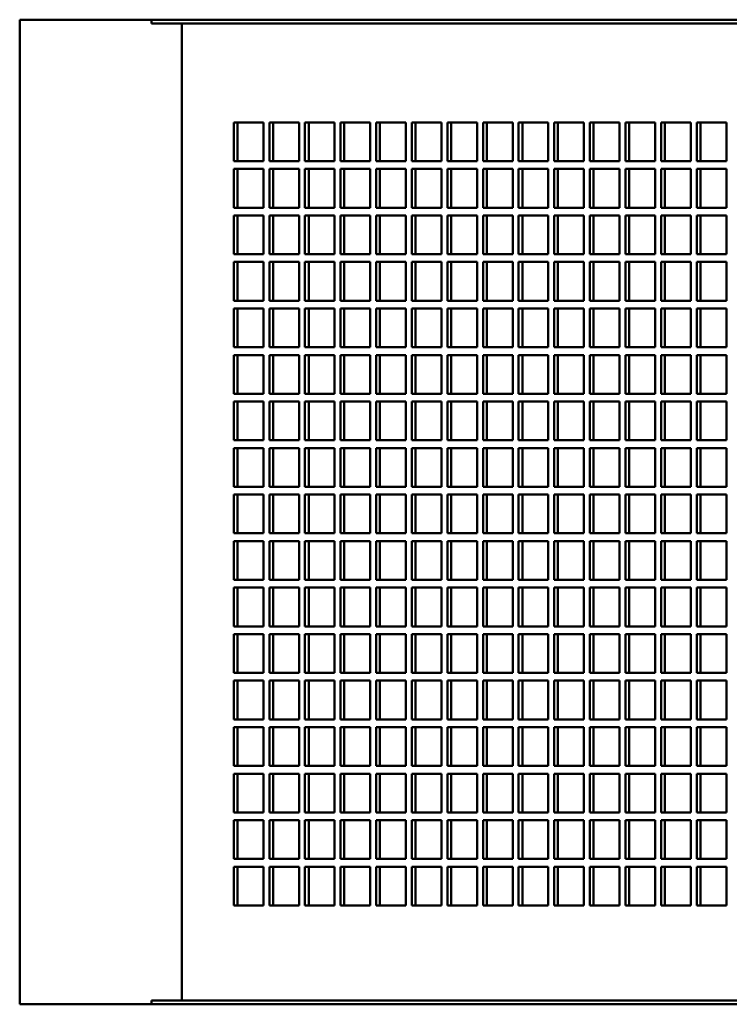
# Model space of a CAD drawing. Header units: millimetres. Extents: x 287 to 1393, y 281 to 906.
# Tile 1 of 4: x 287 to 470, y 652 to 906. Entities that reach past the tile are written whole.
import ezdxf

# ---------------------------------------------------------------- set-up
doc = ezdxf.new("R2010")
doc.units = ezdxf.units.MM
doc.header["$LTSCALE"] = 4
doc.layers.add('Widoczne (ISO)', color=7, linetype='Continuous', lineweight=50)

msp = doc.modelspace()

# ---------------------------------------------------------------- linework, layer by layer
at = {"layer": 'Widoczne (ISO)'}
for p, q in [((287.11, 905.88), (321.16, 905.88)), ((287.11, 651.88), (287.11, 905.88)), ((321.16, 905.88), (647.7, 905.88)), ((321.16, 905.88), (321.16, 904.88)), ((321.16, 904.88), (647.7, 904.88)), ((328.94, 652.88), (328.94, 904.88)), ((342.38, 869.38), (342.38, 879.38)), ((342.38, 879.38), (350.04, 879.38)), ((343.34, 879.38), (343.34, 869.38)), ((350.04, 879.38), (350.04, 869.38)), ((351.57, 869.38), (351.57, 879.38)), ((351.57, 879.38), (359.23, 879.38)), ((352.54, 879.38), (352.54, 869.38)), ((359.23, 879.38), (359.23, 869.38)), ((360.76, 869.38), (360.76, 879.38)), ((360.76, 879.38), (368.42, 879.38)), ((361.73, 879.38), (361.73, 869.38)), ((368.42, 879.38), (368.42, 869.38)), ((369.96, 869.38), (369.96, 879.38)), ((369.96, 879.38), (377.62, 879.38)), ((370.92, 879.38), (370.92, 869.38)), ((377.62, 879.38), (377.62, 869.38)), ((379.15, 869.38), (379.15, 879.38)), ((379.15, 879.38), (386.81, 879.38)), ((380.11, 879.38), (380.11, 869.38)), ((386.81, 879.38), (386.81, 869.38)), ((388.34, 869.38), (388.34, 879.38)), ((388.34, 879.38), (396, 879.38)), ((389.31, 879.38), (389.31, 869.38)), ((396, 879.38), (396, 869.38)), ((397.53, 869.38), (397.53, 879.38)), ((397.53, 879.38), (405.19, 879.38)), ((398.5, 879.38), (398.5, 869.38)), ((405.19, 879.38), (405.19, 869.38)), ((406.73, 869.38), (406.73, 879.38)), ((406.73, 879.38), (414.39, 879.38)), ((407.69, 879.38), (407.69, 869.38)), ((414.39, 879.38), (414.39, 869.38)), ((415.92, 869.38), (415.92, 879.38)), ((415.92, 879.38), (423.58, 879.38)), ((416.88, 879.38), (416.88, 869.38)), ((423.58, 879.38), (423.58, 869.38)), ((425.11, 869.38), (425.11, 879.38)), ((425.11, 879.38), (432.77, 879.38)), ((426.08, 879.38), (426.08, 869.38)), ((432.77, 879.38), (432.77, 869.38)), ((434.3, 879.38), (441.96, 879.38)), ((434.3, 869.38), (434.3, 879.38)), ((435.27, 879.38), (435.27, 869.38)), ((441.96, 879.38), (441.96, 869.38)), ((443.5, 879.38), (451.16, 879.38)), ((443.5, 869.38), (443.5, 879.38)), ((444.46, 879.38), (444.46, 869.38)), ((451.16, 879.38), (451.16, 869.38)), ((452.69, 879.38), (460.35, 879.38)), ((452.69, 869.38), (452.69, 879.38)), ((453.65, 879.38), (453.65, 869.38)), ((460.35, 879.38), (460.35, 869.38)), ((461.88, 879.38), (469.54, 879.38)), ((461.88, 869.38), (461.88, 879.38)), ((462.85, 879.38), (462.85, 869.38)), ((469.54, 879.38), (469.54, 869.38)), ((350.04, 869.38), (342.38, 869.38)), ((359.23, 869.38), (351.57, 869.38)), ((368.42, 869.38), (360.76, 869.38)), ((377.62, 869.38), (369.96, 869.38)), ((386.81, 869.38), (379.15, 869.38)), ((396, 869.38), (388.34, 869.38)), ((405.19, 869.38), (397.53, 869.38)), ((414.39, 869.38), (406.73, 869.38)), ((423.58, 869.38), (415.92, 869.38)), ((432.77, 869.38), (425.11, 869.38)), ((441.96, 869.38), (434.3, 869.38)), ((451.16, 869.38), (443.5, 869.38)), ((460.35, 869.38), (452.69, 869.38)), ((469.54, 869.38), (461.88, 869.38)), ((342.38, 857.38), (342.38, 867.38)), ((342.38, 867.38), (350.04, 867.38)), ((343.34, 867.38), (343.34, 857.38)), ((350.04, 867.38), (350.04, 857.38)), ((351.57, 857.38), (351.57, 867.38)), ((351.57, 867.38), (359.23, 867.38)), ((352.54, 867.38), (352.54, 857.38)), ((359.23, 867.38), (359.23, 857.38)), ((360.76, 857.38), (360.76, 867.38)), ((360.76, 867.38), (368.42, 867.38)), ((361.73, 867.38), (361.73, 857.38)), ((368.42, 867.38), (368.42, 857.38)), ((369.96, 857.38), (369.96, 867.38)), ((369.96, 867.38), (377.62, 867.38)), ((370.92, 867.38), (370.92, 857.38)), ((377.62, 867.38), (377.62, 857.38)), ((379.15, 857.38), (379.15, 867.38)), ((379.15, 867.38), (386.81, 867.38)), ((380.11, 867.38), (380.11, 857.38)), ((386.81, 867.38), (386.81, 857.38)), ((388.34, 857.38), (388.34, 867.38)), ((388.34, 867.38), (396, 867.38)), ((389.31, 867.38), (389.31, 857.38)), ((396, 867.38), (396, 857.38)), ((397.53, 857.38), (397.53, 867.38)), ((397.53, 867.38), (405.19, 867.38)), ((398.5, 867.38), (398.5, 857.38)), ((405.19, 867.38), (405.19, 857.38)), ((406.73, 857.38), (406.73, 867.38)), ((406.73, 867.38), (414.39, 867.38)), ((407.69, 867.38), (407.69, 857.38)), ((414.39, 867.38), (414.39, 857.38)), ((415.92, 857.38), (415.92, 867.38)), ((415.92, 867.38), (423.58, 867.38)), ((416.88, 867.38), (416.88, 857.38)), ((423.58, 867.38), (423.58, 857.38)), ((425.11, 857.38), (425.11, 867.38)), ((425.11, 867.38), (432.77, 867.38)), ((426.08, 867.38), (426.08, 857.38)), ((432.77, 867.38), (432.77, 857.38)), ((434.3, 867.38), (441.96, 867.38)), ((434.3, 857.38), (434.3, 867.38)), ((435.27, 867.38), (435.27, 857.38)), ((441.96, 867.38), (441.96, 857.38)), ((443.5, 867.38), (451.16, 867.38)), ((443.5, 857.38), (443.5, 867.38)), ((444.46, 867.38), (444.46, 857.38)), ((451.16, 867.38), (451.16, 857.38)), ((452.69, 867.38), (460.35, 867.38)), ((452.69, 857.38), (452.69, 867.38)), ((453.65, 867.38), (453.65, 857.38)), ((460.35, 867.38), (460.35, 857.38)), ((461.88, 867.38), (469.54, 867.38)), ((461.88, 857.38), (461.88, 867.38)), ((462.85, 867.38), (462.85, 857.38)), ((469.54, 867.38), (469.54, 857.38)), ((350.04, 857.38), (342.38, 857.38)), ((359.23, 857.38), (351.57, 857.38)), ((368.42, 857.38), (360.76, 857.38)), ((377.62, 857.38), (369.96, 857.38)), ((386.81, 857.38), (379.15, 857.38)), ((396, 857.38), (388.34, 857.38)), ((405.19, 857.38), (397.53, 857.38)), ((414.39, 857.38), (406.73, 857.38)), ((423.58, 857.38), (415.92, 857.38)), ((432.77, 857.38), (425.11, 857.38)), ((441.96, 857.38), (434.3, 857.38)), ((451.16, 857.38), (443.5, 857.38)), ((460.35, 857.38), (452.69, 857.38)), ((469.54, 857.38), (461.88, 857.38)), ((342.38, 845.38), (342.38, 855.38)), ((342.38, 855.38), (350.04, 855.38)), ((343.34, 855.38), (343.34, 845.38)), ((350.04, 855.38), (350.04, 845.38)), ((351.57, 845.38), (351.57, 855.38)), ((351.57, 855.38), (359.23, 855.38)), ((352.54, 855.38), (352.54, 845.38)), ((359.23, 855.38), (359.23, 845.38)), ((360.76, 845.38), (360.76, 855.38)), ((360.76, 855.38), (368.42, 855.38)), ((361.73, 855.38), (361.73, 845.38)), ((368.42, 855.38), (368.42, 845.38)), ((369.96, 845.38), (369.96, 855.38)), ((369.96, 855.38), (377.62, 855.38)), ((370.92, 855.38), (370.92, 845.38)), ((377.62, 855.38), (377.62, 845.38)), ((379.15, 845.38), (379.15, 855.38)), ((379.15, 855.38), (386.81, 855.38)), ((380.11, 855.38), (380.11, 845.38)), ((386.81, 855.38), (386.81, 845.38)), ((388.34, 845.38), (388.34, 855.38)), ((388.34, 855.38), (396, 855.38)), ((389.31, 855.38), (389.31, 845.38)), ((396, 855.38), (396, 845.38)), ((397.53, 845.38), (397.53, 855.38)), ((397.53, 855.38), (405.19, 855.38)), ((398.5, 855.38), (398.5, 845.38)), ((405.19, 855.38), (405.19, 845.38)), ((406.73, 845.38), (406.73, 855.38)), ((406.73, 855.38), (414.39, 855.38)), ((407.69, 855.38), (407.69, 845.38)), ((414.39, 855.38), (414.39, 845.38)), ((415.92, 845.38), (415.92, 855.38)), ((415.92, 855.38), (423.58, 855.38)), ((416.88, 855.38), (416.88, 845.38)), ((423.58, 855.38), (423.58, 845.38)), ((425.11, 845.38), (425.11, 855.38)), ((425.11, 855.38), (432.77, 855.38)), ((426.08, 855.38), (426.08, 845.38)), ((432.77, 855.38), (432.77, 845.38)), ((434.3, 855.38), (441.96, 855.38)), ((434.3, 845.38), (434.3, 855.38)), ((435.27, 855.38), (435.27, 845.38)), ((441.96, 855.38), (441.96, 845.38)), ((443.5, 855.38), (451.16, 855.38)), ((443.5, 845.38), (443.5, 855.38)), ((444.46, 855.38), (444.46, 845.38)), ((451.16, 855.38), (451.16, 845.38)), ((452.69, 855.38), (460.35, 855.38)), ((452.69, 845.38), (452.69, 855.38)), ((453.65, 855.38), (453.65, 845.38)), ((460.35, 855.38), (460.35, 845.38)), ((461.88, 855.38), (469.54, 855.38)), ((461.88, 845.38), (461.88, 855.38)), ((462.85, 855.38), (462.85, 845.38)), ((469.54, 855.38), (469.54, 845.38)), ((350.04, 845.38), (342.38, 845.38)), ((342.38, 833.38), (342.38, 843.38)), ((342.38, 843.38), (350.04, 843.38)), ((343.34, 843.38), (343.34, 833.38)), ((350.04, 843.38), (350.04, 833.38)), ((359.23, 845.38), (351.57, 845.38)), ((351.57, 833.38), (351.57, 843.38)), ((351.57, 843.38), (359.23, 843.38)), ((352.54, 843.38), (352.54, 833.38)), ((359.23, 843.38), (359.23, 833.38)), ((368.42, 845.38), (360.76, 845.38)), ((360.76, 833.38), (360.76, 843.38)), ((360.76, 843.38), (368.42, 843.38)), ((361.73, 843.38), (361.73, 833.38)), ((368.42, 843.38), (368.42, 833.38)), ((377.62, 845.38), (369.96, 845.38)), ((369.96, 833.38), (369.96, 843.38)), ((369.96, 843.38), (377.62, 843.38)), ((370.92, 843.38), (370.92, 833.38)), ((377.62, 843.38), (377.62, 833.38)), ((386.81, 845.38), (379.15, 845.38)), ((379.15, 833.38), (379.15, 843.38)), ((379.15, 843.38), (386.81, 843.38)), ((380.11, 843.38), (380.11, 833.38)), ((386.81, 843.38), (386.81, 833.38)), ((396, 845.38), (388.34, 845.38)), ((388.34, 833.38), (388.34, 843.38)), ((388.34, 843.38), (396, 843.38)), ((389.31, 843.38), (389.31, 833.38)), ((396, 843.38), (396, 833.38)), ((405.19, 845.38), (397.53, 845.38)), ((397.53, 833.38), (397.53, 843.38)), ((397.53, 843.38), (405.19, 843.38)), ((398.5, 843.38), (398.5, 833.38)), ((405.19, 843.38), (405.19, 833.38)), ((414.39, 845.38), (406.73, 845.38)), ((406.73, 833.38), (406.73, 843.38)), ((406.73, 843.38), (414.39, 843.38)), ((407.69, 843.38), (407.69, 833.38)), ((414.39, 843.38), (414.39, 833.38)), ((423.58, 845.38), (415.92, 845.38)), ((415.92, 833.38), (415.92, 843.38)), ((415.92, 843.38), (423.58, 843.38)), ((416.88, 843.38), (416.88, 833.38)), ((423.58, 843.38), (423.58, 833.38)), ((432.77, 845.38), (425.11, 845.38)), ((425.11, 833.38), (425.11, 843.38)), ((425.11, 843.38), (432.77, 843.38)), ((426.08, 843.38), (426.08, 833.38)), ((432.77, 843.38), (432.77, 833.38)), ((441.96, 845.38), (434.3, 845.38)), ((434.3, 843.38), (441.96, 843.38)), ((434.3, 833.38), (434.3, 843.38)), ((435.27, 843.38), (435.27, 833.38)), ((441.96, 843.38), (441.96, 833.38)), ((451.16, 845.38), (443.5, 845.38)), ((443.5, 843.38), (451.16, 843.38)), ((443.5, 833.38), (443.5, 843.38)), ((444.46, 843.38), (444.46, 833.38)), ((451.16, 843.38), (451.16, 833.38)), ((460.35, 845.38), (452.69, 845.38)), ((452.69, 843.38), (460.35, 843.38)), ((452.69, 833.38), (452.69, 843.38)), ((453.65, 843.38), (453.65, 833.38)), ((460.35, 843.38), (460.35, 833.38)), ((469.54, 845.38), (461.88, 845.38)), ((461.88, 843.38), (469.54, 843.38)), ((461.88, 833.38), (461.88, 843.38)), ((462.85, 843.38), (462.85, 833.38)), ((469.54, 843.38), (469.54, 833.38)), ((350.04, 833.38), (342.38, 833.38)), ((359.23, 833.38), (351.57, 833.38)), ((368.42, 833.38), (360.76, 833.38)), ((377.62, 833.38), (369.96, 833.38)), ((386.81, 833.38), (379.15, 833.38)), ((396, 833.38), (388.34, 833.38)), ((405.19, 833.38), (397.53, 833.38)), ((414.39, 833.38), (406.73, 833.38)), ((423.58, 833.38), (415.92, 833.38)), ((432.77, 833.38), (425.11, 833.38)), ((441.96, 833.38), (434.3, 833.38)), ((451.16, 833.38), (443.5, 833.38)), ((460.35, 833.38), (452.69, 833.38)), ((469.54, 833.38), (461.88, 833.38)), ((342.38, 821.38), (342.38, 831.38)), ((342.38, 831.38), (350.04, 831.38)), ((343.34, 831.38), (343.34, 821.38)), ((350.04, 831.38), (350.04, 821.38)), ((351.57, 821.38), (351.57, 831.38)), ((351.57, 831.38), (359.23, 831.38)), ((352.54, 831.38), (352.54, 821.38)), ((359.23, 831.38), (359.23, 821.38)), ((360.76, 821.38), (360.76, 831.38)), ((360.76, 831.38), (368.42, 831.38)), ((361.73, 831.38), (361.73, 821.38)), ((368.42, 831.38), (368.42, 821.38)), ((369.96, 821.38), (369.96, 831.38)), ((369.96, 831.38), (377.62, 831.38)), ((370.92, 831.38), (370.92, 821.38)), ((377.62, 831.38), (377.62, 821.38)), ((379.15, 821.38), (379.15, 831.38)), ((379.15, 831.38), (386.81, 831.38)), ((380.11, 831.38), (380.11, 821.38)), ((386.81, 831.38), (386.81, 821.38)), ((388.34, 821.38), (388.34, 831.38)), ((388.34, 831.38), (396, 831.38)), ((389.31, 831.38), (389.31, 821.38)), ((396, 831.38), (396, 821.38)), ((397.53, 821.38), (397.53, 831.38)), ((397.53, 831.38), (405.19, 831.38)), ((398.5, 831.38), (398.5, 821.38)), ((405.19, 831.38), (405.19, 821.38)), ((406.73, 821.38), (406.73, 831.38)), ((406.73, 831.38), (414.39, 831.38)), ((407.69, 831.38), (407.69, 821.38)), ((414.39, 831.38), (414.39, 821.38)), ((415.92, 821.38), (415.92, 831.38)), ((415.92, 831.38), (423.58, 831.38)), ((416.88, 831.38), (416.88, 821.38)), ((423.58, 831.38), (423.58, 821.38)), ((425.11, 821.38), (425.11, 831.38)), ((425.11, 831.38), (432.77, 831.38)), ((426.08, 831.38), (426.08, 821.38)), ((432.77, 831.38), (432.77, 821.38)), ((434.3, 821.38), (434.3, 831.38)), ((434.3, 831.38), (441.96, 831.38)), ((435.27, 831.38), (435.27, 821.38)), ((441.96, 831.38), (441.96, 821.38)), ((443.5, 831.38), (451.16, 831.38)), ((443.5, 821.38), (443.5, 831.38)), ((444.46, 831.38), (444.46, 821.38)), ((451.16, 831.38), (451.16, 821.38)), ((452.69, 831.38), (460.35, 831.38)), ((452.69, 821.38), (452.69, 831.38)), ((453.65, 831.38), (453.65, 821.38)), ((460.35, 831.38), (460.35, 821.38)), ((461.88, 831.38), (469.54, 831.38)), ((461.88, 821.38), (461.88, 831.38)), ((462.85, 831.38), (462.85, 821.38)), ((469.54, 831.38), (469.54, 821.38)), ((350.04, 821.38), (342.38, 821.38)), ((359.23, 821.38), (351.57, 821.38)), ((368.42, 821.38), (360.76, 821.38)), ((377.62, 821.38), (369.96, 821.38)), ((386.81, 821.38), (379.15, 821.38)), ((396, 821.38), (388.34, 821.38)), ((405.19, 821.38), (397.53, 821.38)), ((414.39, 821.38), (406.73, 821.38)), ((423.58, 821.38), (415.92, 821.38)), ((432.77, 821.38), (425.11, 821.38)), ((441.96, 821.38), (434.3, 821.38)), ((451.16, 821.38), (443.5, 821.38)), ((460.35, 821.38), (452.69, 821.38)), ((469.54, 821.38), (461.88, 821.38)), ((342.38, 809.38), (342.38, 819.38)), ((342.38, 819.38), (350.04, 819.38)), ((343.34, 819.38), (343.34, 809.38)), ((350.04, 819.38), (350.04, 809.38)), ((351.57, 809.38), (351.57, 819.38)), ((351.57, 819.38), (359.23, 819.38)), ((352.54, 819.38), (352.54, 809.38)), ((359.23, 819.38), (359.23, 809.38)), ((360.76, 809.38), (360.76, 819.38)), ((360.76, 819.38), (368.42, 819.38)), ((361.73, 819.38), (361.73, 809.38)), ((368.42, 819.38), (368.42, 809.38)), ((369.96, 809.38), (369.96, 819.38)), ((369.96, 819.38), (377.62, 819.38)), ((370.92, 819.38), (370.92, 809.38)), ((377.62, 819.38), (377.62, 809.38)), ((379.15, 809.38), (379.15, 819.38)), ((379.15, 819.38), (386.81, 819.38)), ((380.11, 819.38), (380.11, 809.38)), ((386.81, 819.38), (386.81, 809.38)), ((388.34, 809.38), (388.34, 819.38)), ((388.34, 819.38), (396, 819.38)), ((389.31, 819.38), (389.31, 809.38)), ((396, 819.38), (396, 809.38)), ((397.53, 809.38), (397.53, 819.38)), ((397.53, 819.38), (405.19, 819.38)), ((398.5, 819.38), (398.5, 809.38)), ((405.19, 819.38), (405.19, 809.38)), ((406.73, 809.38), (406.73, 819.38)), ((406.73, 819.38), (414.39, 819.38)), ((407.69, 819.38), (407.69, 809.38)), ((414.39, 819.38), (414.39, 809.38)), ((415.92, 809.38), (415.92, 819.38)), ((415.92, 819.38), (423.58, 819.38)), ((416.88, 819.38), (416.88, 809.38)), ((423.58, 819.38), (423.58, 809.38)), ((425.11, 809.38), (425.11, 819.38)), ((425.11, 819.38), (432.77, 819.38)), ((426.08, 819.38), (426.08, 809.38)), ((432.77, 819.38), (432.77, 809.38)), ((434.3, 809.38), (434.3, 819.38)), ((434.3, 819.38), (441.96, 819.38)), ((435.27, 819.38), (435.27, 809.38)), ((441.96, 819.38), (441.96, 809.38)), ((443.5, 819.38), (451.16, 819.38)), ((443.5, 809.38), (443.5, 819.38)), ((444.46, 819.38), (444.46, 809.38)), ((451.16, 819.38), (451.16, 809.38)), ((452.69, 819.38), (460.35, 819.38)), ((452.69, 809.38), (452.69, 819.38)), ((453.65, 819.38), (453.65, 809.38)), ((460.35, 819.38), (460.35, 809.38)), ((461.88, 819.38), (469.54, 819.38)), ((461.88, 809.38), (461.88, 819.38)), ((462.85, 819.38), (462.85, 809.38)), ((469.54, 819.38), (469.54, 809.38)), ((350.04, 809.38), (342.38, 809.38)), ((359.23, 809.38), (351.57, 809.38)), ((368.42, 809.38), (360.76, 809.38)), ((377.62, 809.38), (369.96, 809.38)), ((386.81, 809.38), (379.15, 809.38)), ((396, 809.38), (388.34, 809.38)), ((405.19, 809.38), (397.53, 809.38)), ((414.39, 809.38), (406.73, 809.38)), ((423.58, 809.38), (415.92, 809.38)), ((432.77, 809.38), (425.11, 809.38)), ((441.96, 809.38), (434.3, 809.38)), ((451.16, 809.38), (443.5, 809.38)), ((460.35, 809.38), (452.69, 809.38)), ((469.54, 809.38), (461.88, 809.38)), ((342.38, 797.38), (342.38, 807.38)), ((342.38, 807.38), (350.04, 807.38)), ((343.34, 807.38), (343.34, 797.38)), ((350.04, 807.38), (350.04, 797.38)), ((351.57, 797.38), (351.57, 807.38)), ((351.57, 807.38), (359.23, 807.38)), ((352.54, 807.38), (352.54, 797.38)), ((359.23, 807.38), (359.23, 797.38)), ((360.76, 797.38), (360.76, 807.38)), ((360.76, 807.38), (368.42, 807.38)), ((361.73, 807.38), (361.73, 797.38)), ((368.42, 807.38), (368.42, 797.38)), ((369.96, 797.38), (369.96, 807.38)), ((369.96, 807.38), (377.62, 807.38)), ((370.92, 807.38), (370.92, 797.38)), ((377.62, 807.38), (377.62, 797.38)), ((379.15, 797.38), (379.15, 807.38)), ((379.15, 807.38), (386.81, 807.38)), ((380.11, 807.38), (380.11, 797.38)), ((386.81, 807.38), (386.81, 797.38)), ((388.34, 797.38), (388.34, 807.38)), ((388.34, 807.38), (396, 807.38)), ((389.31, 807.38), (389.31, 797.38)), ((396, 807.38), (396, 797.38)), ((397.53, 797.38), (397.53, 807.38)), ((397.53, 807.38), (405.19, 807.38)), ((398.5, 807.38), (398.5, 797.38)), ((405.19, 807.38), (405.19, 797.38)), ((406.73, 797.38), (406.73, 807.38)), ((406.73, 807.38), (414.39, 807.38)), ((407.69, 807.38), (407.69, 797.38)), ((414.39, 807.38), (414.39, 797.38)), ((415.92, 797.38), (415.92, 807.38)), ((415.92, 807.38), (423.58, 807.38)), ((416.88, 807.38), (416.88, 797.38)), ((423.58, 807.38), (423.58, 797.38)), ((425.11, 797.38), (425.11, 807.38)), ((425.11, 807.38), (432.77, 807.38)), ((426.08, 807.38), (426.08, 797.38)), ((432.77, 807.38), (432.77, 797.38)), ((434.3, 797.38), (434.3, 807.38)), ((434.3, 807.38), (441.96, 807.38)), ((435.27, 807.38), (435.27, 797.38)), ((441.96, 807.38), (441.96, 797.38)), ((443.5, 807.38), (451.16, 807.38)), ((443.5, 797.38), (443.5, 807.38)), ((444.46, 807.38), (444.46, 797.38)), ((451.16, 807.38), (451.16, 797.38)), ((452.69, 807.38), (460.35, 807.38)), ((452.69, 797.38), (452.69, 807.38)), ((453.65, 807.38), (453.65, 797.38)), ((460.35, 807.38), (460.35, 797.38)), ((461.88, 807.38), (469.54, 807.38)), ((461.88, 797.38), (461.88, 807.38)), ((462.85, 807.38), (462.85, 797.38)), ((469.54, 807.38), (469.54, 797.38)), ((350.04, 797.38), (342.38, 797.38)), ((342.38, 795.38), (350.04, 795.38)), ((342.38, 785.38), (342.38, 795.38)), ((343.34, 795.38), (343.34, 785.38)), ((350.04, 795.38), (350.04, 785.38)), ((359.23, 797.38), (351.57, 797.38)), ((351.57, 785.38), (351.57, 795.38)), ((351.57, 795.38), (359.23, 795.38)), ((352.54, 795.38), (352.54, 785.38)), ((359.23, 795.38), (359.23, 785.38)), ((368.42, 797.38), (360.76, 797.38)), ((360.76, 785.38), (360.76, 795.38)), ((360.76, 795.38), (368.42, 795.38)), ((361.73, 795.38), (361.73, 785.38)), ((368.42, 795.38), (368.42, 785.38)), ((377.62, 797.38), (369.96, 797.38)), ((369.96, 785.38), (369.96, 795.38)), ((369.96, 795.38), (377.62, 795.38)), ((370.92, 795.38), (370.92, 785.38)), ((377.62, 795.38), (377.62, 785.38)), ((386.81, 797.38), (379.15, 797.38)), ((379.15, 785.38), (379.15, 795.38)), ((379.15, 795.38), (386.81, 795.38)), ((380.11, 795.38), (380.11, 785.38)), ((386.81, 795.38), (386.81, 785.38)), ((396, 797.38), (388.34, 797.38)), ((388.34, 785.38), (388.34, 795.38)), ((388.34, 795.38), (396, 795.38)), ((389.31, 795.38), (389.31, 785.38)), ((396, 795.38), (396, 785.38)), ((405.19, 797.38), (397.53, 797.38)), ((397.53, 785.38), (397.53, 795.38)), ((397.53, 795.38), (405.19, 795.38)), ((398.5, 795.38), (398.5, 785.38)), ((405.19, 795.38), (405.19, 785.38)), ((414.39, 797.38), (406.73, 797.38)), ((406.73, 785.38), (406.73, 795.38)), ((406.73, 795.38), (414.39, 795.38)), ((407.69, 795.38), (407.69, 785.38)), ((414.39, 795.38), (414.39, 785.38)), ((423.58, 797.38), (415.92, 797.38)), ((415.92, 785.38), (415.92, 795.38)), ((415.92, 795.38), (423.58, 795.38)), ((416.88, 795.38), (416.88, 785.38)), ((423.58, 795.38), (423.58, 785.38)), ((432.77, 797.38), (425.11, 797.38)), ((425.11, 785.38), (425.11, 795.38)), ((425.11, 795.38), (432.77, 795.38)), ((426.08, 795.38), (426.08, 785.38)), ((432.77, 795.38), (432.77, 785.38)), ((441.96, 797.38), (434.3, 797.38)), ((434.3, 785.38), (434.3, 795.38)), ((434.3, 795.38), (441.96, 795.38)), ((435.27, 795.38), (435.27, 785.38)), ((441.96, 795.38), (441.96, 785.38)), ((451.16, 797.38), (443.5, 797.38)), ((443.5, 795.38), (451.16, 795.38)), ((443.5, 785.38), (443.5, 795.38)), ((444.46, 795.38), (444.46, 785.38)), ((451.16, 795.38), (451.16, 785.38)), ((460.35, 797.38), (452.69, 797.38)), ((452.69, 795.38), (460.35, 795.38)), ((452.69, 785.38), (452.69, 795.38)), ((453.65, 795.38), (453.65, 785.38)), ((460.35, 795.38), (460.35, 785.38)), ((469.54, 797.38), (461.88, 797.38)), ((461.88, 795.38), (469.54, 795.38)), ((461.88, 785.38), (461.88, 795.38)), ((462.85, 795.38), (462.85, 785.38)), ((469.54, 795.38), (469.54, 785.38)), ((350.04, 785.38), (342.38, 785.38)), ((359.23, 785.38), (351.57, 785.38)), ((368.42, 785.38), (360.76, 785.38)), ((377.62, 785.38), (369.96, 785.38)), ((386.81, 785.38), (379.15, 785.38)), ((396, 785.38), (388.34, 785.38)), ((405.19, 785.38), (397.53, 785.38)), ((414.39, 785.38), (406.73, 785.38)), ((423.58, 785.38), (415.92, 785.38)), ((432.77, 785.38), (425.11, 785.38)), ((441.96, 785.38), (434.3, 785.38)), ((451.16, 785.38), (443.5, 785.38)), ((460.35, 785.38), (452.69, 785.38)), ((469.54, 785.38), (461.88, 785.38)), ((342.38, 773.38), (342.38, 783.38)), ((342.38, 783.38), (350.04, 783.38)), ((343.34, 783.38), (343.34, 773.38)), ((350.04, 783.38), (350.04, 773.38)), ((351.57, 783.38), (359.23, 783.38)), ((351.57, 773.38), (351.57, 783.38)), ((352.54, 783.38), (352.54, 773.38)), ((359.23, 783.38), (359.23, 773.38)), ((360.76, 783.38), (368.42, 783.38)), ((360.76, 773.38), (360.76, 783.38)), ((361.73, 783.38), (361.73, 773.38)), ((368.42, 783.38), (368.42, 773.38)), ((369.96, 783.38), (377.62, 783.38)), ((369.96, 773.38), (369.96, 783.38)), ((370.92, 783.38), (370.92, 773.38)), ((377.62, 783.38), (377.62, 773.38)), ((379.15, 783.38), (386.81, 783.38)), ((379.15, 773.38), (379.15, 783.38)), ((380.11, 783.38), (380.11, 773.38)), ((386.81, 783.38), (386.81, 773.38)), ((388.34, 783.38), (396, 783.38)), ((388.34, 773.38), (388.34, 783.38)), ((389.31, 783.38), (389.31, 773.38)), ((396, 783.38), (396, 773.38)), ((397.53, 783.38), (405.19, 783.38)), ((397.53, 773.38), (397.53, 783.38)), ((398.5, 783.38), (398.5, 773.38)), ((405.19, 783.38), (405.19, 773.38)), ((406.73, 783.38), (414.39, 783.38)), ((406.73, 773.38), (406.73, 783.38)), ((407.69, 783.38), (407.69, 773.38)), ((414.39, 783.38), (414.39, 773.38)), ((415.92, 783.38), (423.58, 783.38)), ((415.92, 773.38), (415.92, 783.38)), ((416.88, 783.38), (416.88, 773.38)), ((423.58, 783.38), (423.58, 773.38)), ((425.11, 783.38), (432.77, 783.38)), ((425.11, 773.38), (425.11, 783.38)), ((426.08, 783.38), (426.08, 773.38)), ((432.77, 783.38), (432.77, 773.38)), ((434.3, 773.38), (434.3, 783.38)), ((434.3, 783.38), (441.96, 783.38)), ((435.27, 783.38), (435.27, 773.38)), ((441.96, 783.38), (441.96, 773.38)), ((443.5, 783.38), (451.16, 783.38)), ((443.5, 773.38), (443.5, 783.38)), ((444.46, 783.38), (444.46, 773.38)), ((451.16, 783.38), (451.16, 773.38)), ((452.69, 783.38), (460.35, 783.38)), ((452.69, 773.38), (452.69, 783.38)), ((453.65, 783.38), (453.65, 773.38)), ((460.35, 783.38), (460.35, 773.38)), ((461.88, 783.38), (469.54, 783.38)), ((461.88, 773.38), (461.88, 783.38)), ((462.85, 783.38), (462.85, 773.38)), ((469.54, 783.38), (469.54, 773.38)), ((350.04, 773.38), (342.38, 773.38)), ((359.23, 773.38), (351.57, 773.38)), ((368.42, 773.38), (360.76, 773.38)), ((377.62, 773.38), (369.96, 773.38)), ((386.81, 773.38), (379.15, 773.38)), ((396, 773.38), (388.34, 773.38)), ((405.19, 773.38), (397.53, 773.38)), ((414.39, 773.38), (406.73, 773.38)), ((423.58, 773.38), (415.92, 773.38)), ((432.77, 773.38), (425.11, 773.38)), ((441.96, 773.38), (434.3, 773.38)), ((451.16, 773.38), (443.5, 773.38)), ((460.35, 773.38), (452.69, 773.38)), ((469.54, 773.38), (461.88, 773.38)), ((342.38, 761.38), (342.38, 771.38)), ((342.38, 771.38), (350.04, 771.38)), ((343.34, 771.38), (343.34, 761.38)), ((350.04, 771.38), (350.04, 761.38)), ((351.57, 761.38), (351.57, 771.38)), ((351.57, 771.38), (359.23, 771.38)), ((352.54, 771.38), (352.54, 761.38)), ((359.23, 771.38), (359.23, 761.38)), ((360.76, 761.38), (360.76, 771.38)), ((360.76, 771.38), (368.42, 771.38)), ((361.73, 771.38), (361.73, 761.38)), ((368.42, 771.38), (368.42, 761.38)), ((369.96, 761.38), (369.96, 771.38)), ((369.96, 771.38), (377.62, 771.38)), ((370.92, 771.38), (370.92, 761.38)), ((377.62, 771.38), (377.62, 761.38)), ((379.15, 761.38), (379.15, 771.38)), ((379.15, 771.38), (386.81, 771.38)), ((380.11, 771.38), (380.11, 761.38)), ((386.81, 771.38), (386.81, 761.38)), ((388.34, 761.38), (388.34, 771.38)), ((388.34, 771.38), (396, 771.38)), ((389.31, 771.38), (389.31, 761.38)), ((396, 771.38), (396, 761.38)), ((397.53, 761.38), (397.53, 771.38)), ((397.53, 771.38), (405.19, 771.38)), ((398.5, 771.38), (398.5, 761.38)), ((405.19, 771.38), (405.19, 761.38)), ((406.73, 761.38), (406.73, 771.38)), ((406.73, 771.38), (414.39, 771.38)), ((407.69, 771.38), (407.69, 761.38)), ((414.39, 771.38), (414.39, 761.38)), ((415.92, 761.38), (415.92, 771.38)), ((415.92, 771.38), (423.58, 771.38)), ((416.88, 771.38), (416.88, 761.38)), ((423.58, 771.38), (423.58, 761.38)), ((425.11, 761.38), (425.11, 771.38)), ((425.11, 771.38), (432.77, 771.38)), ((426.08, 771.38), (426.08, 761.38)), ((432.77, 771.38), (432.77, 761.38)), ((434.3, 761.38), (434.3, 771.38)), ((434.3, 771.38), (441.96, 771.38)), ((435.27, 771.38), (435.27, 761.38)), ((441.96, 771.38), (441.96, 761.38)), ((443.5, 771.38), (451.16, 771.38)), ((443.5, 761.38), (443.5, 771.38)), ((444.46, 771.38), (444.46, 761.38)), ((451.16, 771.38), (451.16, 761.38)), ((452.69, 771.38), (460.35, 771.38)), ((452.69, 761.38), (452.69, 771.38)), ((453.65, 771.38), (453.65, 761.38)), ((460.35, 771.38), (460.35, 761.38)), ((461.88, 771.38), (469.54, 771.38)), ((461.88, 761.38), (461.88, 771.38)), ((462.85, 771.38), (462.85, 761.38)), ((469.54, 771.38), (469.54, 761.38)), ((350.04, 761.38), (342.38, 761.38)), ((359.23, 761.38), (351.57, 761.38)), ((368.42, 761.38), (360.76, 761.38)), ((377.62, 761.38), (369.96, 761.38)), ((386.81, 761.38), (379.15, 761.38)), ((396, 761.38), (388.34, 761.38)), ((405.19, 761.38), (397.53, 761.38)), ((414.39, 761.38), (406.73, 761.38)), ((423.58, 761.38), (415.92, 761.38)), ((432.77, 761.38), (425.11, 761.38)), ((441.96, 761.38), (434.3, 761.38)), ((451.16, 761.38), (443.5, 761.38)), ((460.35, 761.38), (452.69, 761.38)), ((469.54, 761.38), (461.88, 761.38)), ((342.38, 749.38), (342.38, 759.38)), ((342.38, 759.38), (350.04, 759.38)), ((343.34, 759.38), (343.34, 749.38)), ((350.04, 759.38), (350.04, 749.38)), ((351.57, 749.38), (351.57, 759.38)), ((351.57, 759.38), (359.23, 759.38)), ((352.54, 759.38), (352.54, 749.38)), ((359.23, 759.38), (359.23, 749.38)), ((360.76, 749.38), (360.76, 759.38)), ((360.76, 759.38), (368.42, 759.38)), ((361.73, 759.38), (361.73, 749.38)), ((368.42, 759.38), (368.42, 749.38)), ((369.96, 749.38), (369.96, 759.38)), ((369.96, 759.38), (377.62, 759.38)), ((370.92, 759.38), (370.92, 749.38)), ((377.62, 759.38), (377.62, 749.38)), ((379.15, 749.38), (379.15, 759.38)), ((379.15, 759.38), (386.81, 759.38)), ((380.11, 759.38), (380.11, 749.38)), ((386.81, 759.38), (386.81, 749.38)), ((388.34, 749.38), (388.34, 759.38)), ((388.34, 759.38), (396, 759.38)), ((389.31, 759.38), (389.31, 749.38)), ((396, 759.38), (396, 749.38)), ((397.53, 749.38), (397.53, 759.38)), ((397.53, 759.38), (405.19, 759.38)), ((398.5, 759.38), (398.5, 749.38)), ((405.19, 759.38), (405.19, 749.38)), ((406.73, 749.38), (406.73, 759.38)), ((406.73, 759.38), (414.39, 759.38)), ((407.69, 759.38), (407.69, 749.38)), ((414.39, 759.38), (414.39, 749.38)), ((415.92, 749.38), (415.92, 759.38)), ((415.92, 759.38), (423.58, 759.38)), ((416.88, 759.38), (416.88, 749.38)), ((423.58, 759.38), (423.58, 749.38)), ((425.11, 749.38), (425.11, 759.38)), ((425.11, 759.38), (432.77, 759.38)), ((426.08, 759.38), (426.08, 749.38)), ((432.77, 759.38), (432.77, 749.38)), ((434.3, 749.38), (434.3, 759.38)), ((434.3, 759.38), (441.96, 759.38)), ((435.27, 759.38), (435.27, 749.38)), ((441.96, 759.38), (441.96, 749.38)), ((443.5, 759.38), (451.16, 759.38)), ((443.5, 749.38), (443.5, 759.38)), ((444.46, 759.38), (444.46, 749.38)), ((451.16, 759.38), (451.16, 749.38)), ((452.69, 759.38), (460.35, 759.38)), ((452.69, 749.38), (452.69, 759.38)), ((453.65, 759.38), (453.65, 749.38)), ((460.35, 759.38), (460.35, 749.38)), ((461.88, 759.38), (469.54, 759.38)), ((461.88, 749.38), (461.88, 759.38)), ((462.85, 759.38), (462.85, 749.38)), ((469.54, 759.38), (469.54, 749.38)), ((350.04, 749.38), (342.38, 749.38)), ((359.23, 749.38), (351.57, 749.38)), ((368.42, 749.38), (360.76, 749.38)), ((377.62, 749.38), (369.96, 749.38)), ((386.81, 749.38), (379.15, 749.38)), ((396, 749.38), (388.34, 749.38)), ((405.19, 749.38), (397.53, 749.38)), ((414.39, 749.38), (406.73, 749.38)), ((423.58, 749.38), (415.92, 749.38)), ((432.77, 749.38), (425.11, 749.38)), ((441.96, 749.38), (434.3, 749.38)), ((451.16, 749.38), (443.5, 749.38)), ((460.35, 749.38), (452.69, 749.38)), ((469.54, 749.38), (461.88, 749.38)), ((342.38, 737.38), (342.38, 747.38)), ((342.38, 747.38), (350.04, 747.38)), ((343.34, 747.38), (343.34, 737.38)), ((350.04, 747.38), (350.04, 737.38)), ((351.57, 747.38), (359.23, 747.38)), ((351.57, 737.38), (351.57, 747.38)), ((352.54, 747.38), (352.54, 737.38)), ((359.23, 747.38), (359.23, 737.38)), ((360.76, 747.38), (368.42, 747.38)), ((360.76, 737.38), (360.76, 747.38)), ((361.73, 747.38), (361.73, 737.38)), ((368.42, 747.38), (368.42, 737.38)), ((369.96, 747.38), (377.62, 747.38)), ((369.96, 737.38), (369.96, 747.38)), ((370.92, 747.38), (370.92, 737.38)), ((377.62, 747.38), (377.62, 737.38)), ((379.15, 747.38), (386.81, 747.38)), ((379.15, 737.38), (379.15, 747.38)), ((380.11, 747.38), (380.11, 737.38)), ((386.81, 747.38), (386.81, 737.38)), ((388.34, 747.38), (396, 747.38)), ((388.34, 737.38), (388.34, 747.38)), ((389.31, 747.38), (389.31, 737.38)), ((396, 747.38), (396, 737.38)), ((397.53, 747.38), (405.19, 747.38)), ((397.53, 737.38), (397.53, 747.38)), ((398.5, 747.38), (398.5, 737.38)), ((405.19, 747.38), (405.19, 737.38)), ((406.73, 747.38), (414.39, 747.38)), ((406.73, 737.38), (406.73, 747.38)), ((407.69, 747.38), (407.69, 737.38)), ((414.39, 747.38), (414.39, 737.38)), ((415.92, 747.38), (423.58, 747.38)), ((415.92, 737.38), (415.92, 747.38)), ((416.88, 747.38), (416.88, 737.38)), ((423.58, 747.38), (423.58, 737.38)), ((425.11, 747.38), (432.77, 747.38)), ((425.11, 737.38), (425.11, 747.38)), ((426.08, 747.38), (426.08, 737.38)), ((432.77, 747.38), (432.77, 737.38)), ((434.3, 737.38), (434.3, 747.38)), ((434.3, 747.38), (441.96, 747.38)), ((435.27, 747.38), (435.27, 737.38)), ((441.96, 747.38), (441.96, 737.38)), ((443.5, 747.38), (451.16, 747.38)), ((443.5, 737.38), (443.5, 747.38)), ((444.46, 747.38), (444.46, 737.38)), ((451.16, 747.38), (451.16, 737.38)), ((452.69, 747.38), (460.35, 747.38)), ((452.69, 737.38), (452.69, 747.38)), ((453.65, 747.38), (453.65, 737.38)), ((460.35, 747.38), (460.35, 737.38)), ((461.88, 747.38), (469.54, 747.38)), ((461.88, 737.38), (461.88, 747.38)), ((462.85, 747.38), (462.85, 737.38)), ((469.54, 747.38), (469.54, 737.38)), ((350.04, 737.38), (342.38, 737.38)), ((359.23, 737.38), (351.57, 737.38)), ((368.42, 737.38), (360.76, 737.38)), ((377.62, 737.38), (369.96, 737.38)), ((386.81, 737.38), (379.15, 737.38)), ((396, 737.38), (388.34, 737.38)), ((405.19, 737.38), (397.53, 737.38)), ((414.39, 737.38), (406.73, 737.38)), ((423.58, 737.38), (415.92, 737.38)), ((432.77, 737.38), (425.11, 737.38)), ((441.96, 737.38), (434.3, 737.38)), ((451.16, 737.38), (443.5, 737.38)), ((460.35, 737.38), (452.69, 737.38)), ((469.54, 737.38), (461.88, 737.38)), ((342.38, 725.38), (342.38, 735.38)), ((342.38, 735.38), (350.04, 735.38)), ((343.34, 735.38), (343.34, 725.38)), ((350.04, 735.38), (350.04, 725.38)), ((351.57, 725.38), (351.57, 735.38)), ((351.57, 735.38), (359.23, 735.38)), ((352.54, 735.38), (352.54, 725.38)), ((359.23, 735.38), (359.23, 725.38)), ((360.76, 725.38), (360.76, 735.38)), ((360.76, 735.38), (368.42, 735.38)), ((361.73, 735.38), (361.73, 725.38)), ((368.42, 735.38), (368.42, 725.38)), ((369.96, 725.38), (369.96, 735.38)), ((369.96, 735.38), (377.62, 735.38)), ((370.92, 735.38), (370.92, 725.38)), ((377.62, 735.38), (377.62, 725.38)), ((379.15, 725.38), (379.15, 735.38)), ((379.15, 735.38), (386.81, 735.38)), ((380.11, 735.38), (380.11, 725.38)), ((386.81, 735.38), (386.81, 725.38)), ((388.34, 725.38), (388.34, 735.38)), ((388.34, 735.38), (396, 735.38)), ((389.31, 735.38), (389.31, 725.38)), ((396, 735.38), (396, 725.38)), ((397.53, 725.38), (397.53, 735.38)), ((397.53, 735.38), (405.19, 735.38)), ((398.5, 735.38), (398.5, 725.38)), ((405.19, 735.38), (405.19, 725.38)), ((406.73, 725.38), (406.73, 735.38)), ((406.73, 735.38), (414.39, 735.38)), ((407.69, 735.38), (407.69, 725.38)), ((414.39, 735.38), (414.39, 725.38)), ((415.92, 725.38), (415.92, 735.38)), ((415.92, 735.38), (423.58, 735.38)), ((416.88, 735.38), (416.88, 725.38)), ((423.58, 735.38), (423.58, 725.38)), ((425.11, 725.38), (425.11, 735.38)), ((425.11, 735.38), (432.77, 735.38)), ((426.08, 735.38), (426.08, 725.38)), ((432.77, 735.38), (432.77, 725.38)), ((434.3, 725.38), (434.3, 735.38)), ((434.3, 735.38), (441.96, 735.38)), ((435.27, 735.38), (435.27, 725.38)), ((441.96, 735.38), (441.96, 725.38)), ((443.5, 735.38), (451.16, 735.38)), ((443.5, 725.38), (443.5, 735.38)), ((444.46, 735.38), (444.46, 725.38)), ((451.16, 735.38), (451.16, 725.38)), ((452.69, 735.38), (460.35, 735.38)), ((452.69, 725.38), (452.69, 735.38)), ((453.65, 735.38), (453.65, 725.38)), ((460.35, 735.38), (460.35, 725.38)), ((461.88, 735.38), (469.54, 735.38)), ((461.88, 725.38), (461.88, 735.38)), ((462.85, 735.38), (462.85, 725.38)), ((469.54, 735.38), (469.54, 725.38)), ((350.04, 725.38), (342.38, 725.38)), ((359.23, 725.38), (351.57, 725.38)), ((368.42, 725.38), (360.76, 725.38)), ((377.62, 725.38), (369.96, 725.38)), ((386.81, 725.38), (379.15, 725.38)), ((396, 725.38), (388.34, 725.38)), ((405.19, 725.38), (397.53, 725.38)), ((414.39, 725.38), (406.73, 725.38)), ((423.58, 725.38), (415.92, 725.38)), ((432.77, 725.38), (425.11, 725.38)), ((441.96, 725.38), (434.3, 725.38)), ((451.16, 725.38), (443.5, 725.38)), ((460.35, 725.38), (452.69, 725.38)), ((469.54, 725.38), (461.88, 725.38)), ((342.38, 713.38), (342.38, 723.38)), ((342.38, 723.38), (350.04, 723.38)), ((343.34, 723.38), (343.34, 713.38)), ((350.04, 723.38), (350.04, 713.38)), ((351.57, 713.38), (351.57, 723.38)), ((351.57, 723.38), (359.23, 723.38)), ((352.54, 723.38), (352.54, 713.38)), ((359.23, 723.38), (359.23, 713.38)), ((360.76, 713.38), (360.76, 723.38)), ((360.76, 723.38), (368.42, 723.38)), ((361.73, 723.38), (361.73, 713.38)), ((368.42, 723.38), (368.42, 713.38)), ((369.96, 713.38), (369.96, 723.38)), ((369.96, 723.38), (377.62, 723.38)), ((370.92, 723.38), (370.92, 713.38)), ((377.62, 723.38), (377.62, 713.38)), ((379.15, 713.38), (379.15, 723.38)), ((379.15, 723.38), (386.81, 723.38)), ((380.11, 723.38), (380.11, 713.38)), ((386.81, 723.38), (386.81, 713.38)), ((388.34, 713.38), (388.34, 723.38)), ((388.34, 723.38), (396, 723.38)), ((389.31, 723.38), (389.31, 713.38)), ((396, 723.38), (396, 713.38)), ((397.53, 713.38), (397.53, 723.38)), ((397.53, 723.38), (405.19, 723.38)), ((398.5, 723.38), (398.5, 713.38)), ((405.19, 723.38), (405.19, 713.38)), ((406.73, 713.38), (406.73, 723.38)), ((406.73, 723.38), (414.39, 723.38)), ((407.69, 723.38), (407.69, 713.38)), ((414.39, 723.38), (414.39, 713.38)), ((415.92, 713.38), (415.92, 723.38)), ((415.92, 723.38), (423.58, 723.38)), ((416.88, 723.38), (416.88, 713.38)), ((423.58, 723.38), (423.58, 713.38)), ((425.11, 713.38), (425.11, 723.38)), ((425.11, 723.38), (432.77, 723.38)), ((426.08, 723.38), (426.08, 713.38)), ((432.77, 723.38), (432.77, 713.38)), ((434.3, 713.38), (434.3, 723.38)), ((434.3, 723.38), (441.96, 723.38)), ((435.27, 723.38), (435.27, 713.38)), ((441.96, 723.38), (441.96, 713.38)), ((443.5, 723.38), (451.16, 723.38)), ((443.5, 713.38), (443.5, 723.38)), ((444.46, 723.38), (444.46, 713.38)), ((451.16, 723.38), (451.16, 713.38)), ((452.69, 723.38), (460.35, 723.38)), ((452.69, 713.38), (452.69, 723.38)), ((453.65, 723.38), (453.65, 713.38)), ((460.35, 723.38), (460.35, 713.38)), ((461.88, 723.38), (469.54, 723.38)), ((461.88, 713.38), (461.88, 723.38)), ((462.85, 723.38), (462.85, 713.38)), ((469.54, 723.38), (469.54, 713.38)), ((350.04, 713.38), (342.38, 713.38)), ((342.38, 701.38), (342.38, 711.38)), ((342.38, 711.38), (350.04, 711.38)), ((343.34, 711.38), (343.34, 701.38)), ((350.04, 711.38), (350.04, 701.38)), ((359.23, 713.38), (351.57, 713.38)), ((351.57, 701.38), (351.57, 711.38)), ((351.57, 711.38), (359.23, 711.38)), ((352.54, 711.38), (352.54, 701.38)), ((359.23, 711.38), (359.23, 701.38)), ((368.42, 713.38), (360.76, 713.38)), ((360.76, 701.38), (360.76, 711.38)), ((360.76, 711.38), (368.42, 711.38)), ((361.73, 711.38), (361.73, 701.38)), ((368.42, 711.38), (368.42, 701.38)), ((377.62, 713.38), (369.96, 713.38)), ((369.96, 701.38), (369.96, 711.38)), ((369.96, 711.38), (377.62, 711.38)), ((370.92, 711.38), (370.92, 701.38)), ((377.62, 711.38), (377.62, 701.38)), ((386.81, 713.38), (379.15, 713.38)), ((379.15, 701.38), (379.15, 711.38)), ((379.15, 711.38), (386.81, 711.38)), ((380.11, 711.38), (380.11, 701.38)), ((386.81, 711.38), (386.81, 701.38)), ((396, 713.38), (388.34, 713.38)), ((388.34, 701.38), (388.34, 711.38)), ((388.34, 711.38), (396, 711.38)), ((389.31, 711.38), (389.31, 701.38)), ((396, 711.38), (396, 701.38)), ((405.19, 713.38), (397.53, 713.38)), ((397.53, 701.38), (397.53, 711.38)), ((397.53, 711.38), (405.19, 711.38)), ((398.5, 711.38), (398.5, 701.38)), ((405.19, 711.38), (405.19, 701.38)), ((414.39, 713.38), (406.73, 713.38)), ((406.73, 701.38), (406.73, 711.38)), ((406.73, 711.38), (414.39, 711.38)), ((407.69, 711.38), (407.69, 701.38)), ((414.39, 711.38), (414.39, 701.38)), ((423.58, 713.38), (415.92, 713.38)), ((415.92, 701.38), (415.92, 711.38)), ((415.92, 711.38), (423.58, 711.38)), ((416.88, 711.38), (416.88, 701.38)), ((423.58, 711.38), (423.58, 701.38)), ((432.77, 713.38), (425.11, 713.38)), ((425.11, 701.38), (425.11, 711.38)), ((425.11, 711.38), (432.77, 711.38)), ((426.08, 711.38), (426.08, 701.38)), ((432.77, 711.38), (432.77, 701.38)), ((441.96, 713.38), (434.3, 713.38)), ((434.3, 701.38), (434.3, 711.38)), ((434.3, 711.38), (441.96, 711.38)), ((435.27, 711.38), (435.27, 701.38)), ((441.96, 711.38), (441.96, 701.38)), ((451.16, 713.38), (443.5, 713.38)), ((443.5, 711.38), (451.16, 711.38)), ((443.5, 701.38), (443.5, 711.38)), ((444.46, 711.38), (444.46, 701.38)), ((451.16, 711.38), (451.16, 701.38)), ((460.35, 713.38), (452.69, 713.38)), ((452.69, 711.38), (460.35, 711.38)), ((452.69, 701.38), (452.69, 711.38)), ((453.65, 711.38), (453.65, 701.38)), ((460.35, 711.38), (460.35, 701.38)), ((469.54, 713.38), (461.88, 713.38)), ((461.88, 711.38), (469.54, 711.38)), ((461.88, 701.38), (461.88, 711.38)), ((462.85, 711.38), (462.85, 701.38)), ((469.54, 711.38), (469.54, 701.38)), ((350.04, 701.38), (342.38, 701.38)), ((359.23, 701.38), (351.57, 701.38)), ((368.42, 701.38), (360.76, 701.38)), ((377.62, 701.38), (369.96, 701.38)), ((386.81, 701.38), (379.15, 701.38)), ((396, 701.38), (388.34, 701.38)), ((405.19, 701.38), (397.53, 701.38)), ((414.39, 701.38), (406.73, 701.38)), ((423.58, 701.38), (415.92, 701.38)), ((432.77, 701.38), (425.11, 701.38)), ((441.96, 701.38), (434.3, 701.38)), ((451.16, 701.38), (443.5, 701.38)), ((460.35, 701.38), (452.69, 701.38)), ((469.54, 701.38), (461.88, 701.38)), ((342.38, 689.38), (342.38, 699.38)), ((342.38, 699.38), (350.04, 699.38)), ((343.34, 699.38), (343.34, 689.38)), ((350.04, 699.38), (350.04, 689.38)), ((351.57, 689.38), (351.57, 699.38)), ((351.57, 699.38), (359.23, 699.38)), ((352.54, 699.38), (352.54, 689.38)), ((359.23, 699.38), (359.23, 689.38)), ((360.76, 689.38), (360.76, 699.38)), ((360.76, 699.38), (368.42, 699.38)), ((361.73, 699.38), (361.73, 689.38)), ((368.42, 699.38), (368.42, 689.38)), ((369.96, 689.38), (369.96, 699.38)), ((369.96, 699.38), (377.62, 699.38)), ((370.92, 699.38), (370.92, 689.38)), ((377.62, 699.38), (377.62, 689.38)), ((379.15, 689.38), (379.15, 699.38)), ((379.15, 699.38), (386.81, 699.38)), ((380.11, 699.38), (380.11, 689.38)), ((386.81, 699.38), (386.81, 689.38)), ((388.34, 689.38), (388.34, 699.38)), ((388.34, 699.38), (396, 699.38)), ((389.31, 699.38), (389.31, 689.38)), ((396, 699.38), (396, 689.38)), ((397.53, 689.38), (397.53, 699.38)), ((397.53, 699.38), (405.19, 699.38)), ((398.5, 699.38), (398.5, 689.38)), ((405.19, 699.38), (405.19, 689.38)), ((406.73, 689.38), (406.73, 699.38)), ((406.73, 699.38), (414.39, 699.38)), ((407.69, 699.38), (407.69, 689.38)), ((414.39, 699.38), (414.39, 689.38)), ((415.92, 689.38), (415.92, 699.38)), ((415.92, 699.38), (423.58, 699.38)), ((416.88, 699.38), (416.88, 689.38)), ((423.58, 699.38), (423.58, 689.38)), ((425.11, 689.38), (425.11, 699.38)), ((425.11, 699.38), (432.77, 699.38)), ((426.08, 699.38), (426.08, 689.38)), ((432.77, 699.38), (432.77, 689.38)), ((434.3, 689.38), (434.3, 699.38)), ((434.3, 699.38), (441.96, 699.38)), ((435.27, 699.38), (435.27, 689.38)), ((441.96, 699.38), (441.96, 689.38)), ((443.5, 699.38), (451.16, 699.38)), ((443.5, 689.38), (443.5, 699.38)), ((444.46, 699.38), (444.46, 689.38)), ((451.16, 699.38), (451.16, 689.38)), ((452.69, 699.38), (460.35, 699.38)), ((452.69, 689.38), (452.69, 699.38)), ((453.65, 699.38), (453.65, 689.38)), ((460.35, 699.38), (460.35, 689.38)), ((461.88, 699.38), (469.54, 699.38)), ((461.88, 689.38), (461.88, 699.38)), ((462.85, 699.38), (462.85, 689.38)), ((469.54, 699.38), (469.54, 689.38)), ((350.04, 689.38), (342.38, 689.38)), ((359.23, 689.38), (351.57, 689.38)), ((368.42, 689.38), (360.76, 689.38)), ((377.62, 689.38), (369.96, 689.38)), ((386.81, 689.38), (379.15, 689.38)), ((396, 689.38), (388.34, 689.38)), ((405.19, 689.38), (397.53, 689.38)), ((414.39, 689.38), (406.73, 689.38)), ((423.58, 689.38), (415.92, 689.38)), ((432.77, 689.38), (425.11, 689.38)), ((441.96, 689.38), (434.3, 689.38)), ((451.16, 689.38), (443.5, 689.38)), ((460.35, 689.38), (452.69, 689.38)), ((469.54, 689.38), (461.88, 689.38)), ((342.38, 677.38), (342.38, 687.38)), ((342.38, 687.38), (350.04, 687.38)), ((343.34, 687.38), (343.34, 677.38)), ((350.04, 687.38), (350.04, 677.38)), ((351.57, 677.38), (351.57, 687.38)), ((351.57, 687.38), (359.23, 687.38)), ((352.54, 687.38), (352.54, 677.38)), ((359.23, 687.38), (359.23, 677.38)), ((360.76, 677.38), (360.76, 687.38)), ((360.76, 687.38), (368.42, 687.38)), ((361.73, 687.38), (361.73, 677.38)), ((368.42, 687.38), (368.42, 677.38)), ((369.96, 677.38), (369.96, 687.38)), ((369.96, 687.38), (377.62, 687.38)), ((370.92, 687.38), (370.92, 677.38)), ((377.62, 687.38), (377.62, 677.38)), ((379.15, 677.38), (379.15, 687.38)), ((379.15, 687.38), (386.81, 687.38)), ((380.11, 687.38), (380.11, 677.38)), ((386.81, 687.38), (386.81, 677.38)), ((388.34, 677.38), (388.34, 687.38)), ((388.34, 687.38), (396, 687.38)), ((389.31, 687.38), (389.31, 677.38)), ((396, 687.38), (396, 677.38)), ((397.53, 677.38), (397.53, 687.38)), ((397.53, 687.38), (405.19, 687.38)), ((398.5, 687.38), (398.5, 677.38)), ((405.19, 687.38), (405.19, 677.38)), ((406.73, 677.38), (406.73, 687.38)), ((406.73, 687.38), (414.39, 687.38)), ((407.69, 687.38), (407.69, 677.38)), ((414.39, 687.38), (414.39, 677.38)), ((415.92, 677.38), (415.92, 687.38)), ((415.92, 687.38), (423.58, 687.38)), ((416.88, 687.38), (416.88, 677.38)), ((423.58, 687.38), (423.58, 677.38)), ((425.11, 677.38), (425.11, 687.38)), ((425.11, 687.38), (432.77, 687.38)), ((426.08, 687.38), (426.08, 677.38)), ((432.77, 687.38), (432.77, 677.38)), ((434.3, 677.38), (434.3, 687.38)), ((434.3, 687.38), (441.96, 687.38)), ((435.27, 687.38), (435.27, 677.38)), ((441.96, 687.38), (441.96, 677.38)), ((443.5, 687.38), (451.16, 687.38)), ((443.5, 677.38), (443.5, 687.38)), ((444.46, 687.38), (444.46, 677.38)), ((451.16, 687.38), (451.16, 677.38)), ((452.69, 687.38), (460.35, 687.38)), ((452.69, 677.38), (452.69, 687.38)), ((453.65, 687.38), (453.65, 677.38)), ((460.35, 687.38), (460.35, 677.38)), ((461.88, 687.38), (469.54, 687.38)), ((461.88, 677.38), (461.88, 687.38)), ((462.85, 687.38), (462.85, 677.38)), ((469.54, 687.38), (469.54, 677.38)), ((350.04, 677.38), (342.38, 677.38)), ((359.23, 677.38), (351.57, 677.38)), ((368.42, 677.38), (360.76, 677.38)), ((377.62, 677.38), (369.96, 677.38)), ((386.81, 677.38), (379.15, 677.38)), ((396, 677.38), (388.34, 677.38)), ((405.19, 677.38), (397.53, 677.38)), ((414.39, 677.38), (406.73, 677.38)), ((423.58, 677.38), (415.92, 677.38)), ((432.77, 677.38), (425.11, 677.38)), ((441.96, 677.38), (434.3, 677.38)), ((451.16, 677.38), (443.5, 677.38)), ((460.35, 677.38), (452.69, 677.38)), ((469.54, 677.38), (461.88, 677.38)), ((321.16, 652.88), (647.7, 652.88)), ((321.16, 652.88), (321.16, 651.88)), ((287.11, 651.88), (321.16, 651.88)), ((321.16, 651.88), (647.7, 651.88))]:
    msp.add_line(p, q, dxfattribs=at)

doc.saveas('drawing.dxf')
